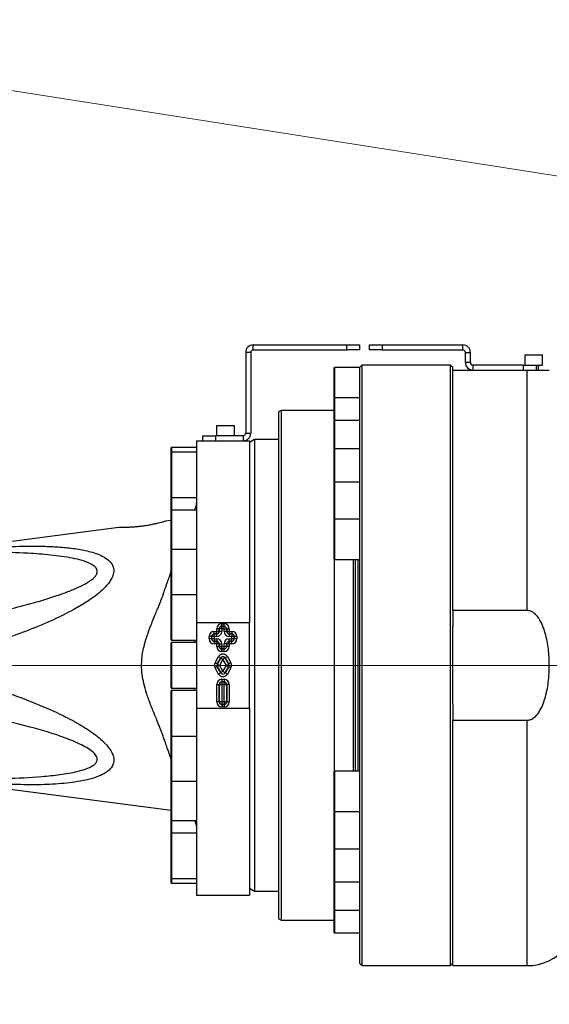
# Model space of a CAD drawing. Header units: millimetres. Extents: x -7 to 844, y 0 to 594.
# Tile 62 of 137: x 194 to 210, y 472 to 502. Entities that reach past the tile are written whole.
import ezdxf

# ---------------------------------------------------------------- set-up
doc = ezdxf.new("R2010")
doc.units = ezdxf.units.MM
doc.styles.add('SLDTEXTSTYLE2', font='HYSWLONGFANGSONG.TTF', dxfattribs={"bigfont": 'bigfont'})
doc.styles.add('SLDTEXTSTYLE3', font='HYSWLONGFANGSONG.TTF')
doc.styles.get("Standard").update_dxf_attribs({"font": 'HYSWLONGFANGSONG.TTF'})
doc.dimstyles.new('SLDDIMSTYLE0', dxfattribs={"dimtxt": 0.18, "dimasz": 4.884615, "dimexe": 0, "dimexo": 0.0625, "dimgap": 0, "dimtad": 0, "dimtih": 1, "dimtoh": 1, "dimdec": 0, "dimrnd": 1e-09, "dimzin": 0, "dimdsep": 46, "dimtxsty": 'Standard', "dimsah": 1, "dimcen": 0.09, "dimadec": 0, "dimazin": 0, "dimtfac": 4.884615, "dimtdec": 0, "dimtofl": 0, "dimtmove": 0, "dimatfit": 3, "dimfxl": 1, "dimfrac": 2, "dimtolj": 1, "dimtzin": 0, "dimarcsym": 0})
doc.dimstyles.new('SLDDIMSTYLE15', dxfattribs={"dimtxt": 9.875366, "dimasz": 4.884615, "dimexe": 0, "dimexo": 0.0625, "dimgap": 2.468842, "dimtad": 0, "dimtih": 1, "dimtoh": 1, "dimlfac": 5, "dimrnd": 1e-09, "dimzin": 12, "dimdsep": 46, "dimtxsty": 'SLDTEXTSTYLE3', "dimblk1": 'NONE', "dimblk2": 'NONE', "dimsah": 1, "dimcen": 0, "dimadec": 0, "dimazin": 3, "dimtfac": 1, "dimtdec": 3, "dimtmove": 0, "dimatfit": 3, "dimldrblk": 'NONE', "dimfxl": 1, "dimfrac": 2, "dimtolj": 1, "dimtzin": 12, "dimarcsym": 0})
doc.dimstyles.new('SLDDIMSTYLE3', dxfattribs={"dimtxt": 9.875366, "dimasz": 4.884615, "dimexe": 0, "dimexo": 0.0625, "dimgap": 2.468842, "dimtad": 0, "dimtih": 1, "dimtoh": 1, "dimlfac": 13, "dimrnd": 1e-09, "dimzin": 12, "dimdsep": 46, "dimtxsty": 'SLDTEXTSTYLE3', "dimsah": 1, "dimcen": 0, "dimadec": 0, "dimazin": 3, "dimtfac": 1, "dimtdec": 3, "dimtofl": 0, "dimtmove": 0, "dimatfit": 3, "dimfxl": 1, "dimfrac": 2, "dimtolj": 1, "dimtzin": 12, "dimarcsym": 0})

# ---------------------------------------------------------------- blocks, each defined once
blk = doc.blocks.new('_D_16')
at = {"color": 7, "linetype": 'Continuous', "lineweight": 18}
for p, q in [((91.435, 515.627), (68.24, 515.627)), ((102.516, 513.898), (91.435, 515.627)), ((305.747, 482.174), (102.516, 513.898))]:
    blk.add_line(p, q, dxfattribs=at)
blk.add_solid([(102.516, 513.898), (97.805, 515.393), (97.573, 513.908)], dxfattribs=at)
at = {"color": 7, "linetype": 'Continuous', "lineweight": 18, "insert": (68.24, 527.564), "char_height": 9.2604, "attachment_point": 1, "style": 'SLDTEXTSTYLE3'}
blk.add_mtext('R2674', dxfattribs=at)
blk = doc.blocks.new('SW_CENTERMARKSYMBOL_3')
at = {"color": 0, "linetype": 'Continuous', "lineweight": 18}
blk.add_line((-0.385, 0), (-218.691, 0), dxfattribs=at)
blk = doc.blocks.new('_D_55')
at = {"color": 7, "linetype": 'Continuous', "lineweight": 18}
blk.add_line((512.91, 531.632), (472.011, 531.632), dxfattribs=at)
at = {"color": 7, "linetype": 'Continuous', "lineweight": 18, "attachment_point": 1}
for s, insert, char_height, style in [('通', (502.68, 543.569), 9.26, 'SLDTEXTSTYLE2'), ('%%c', (482.421, 543.569), 9.2604, 'SLDTEXTSTYLE3'), ('8-', (472.011, 543.569), 9.2604, 'SLDTEXTSTYLE3'), ('22', (494.037, 543.569), 9.2604, 'SLDTEXTSTYLE3')]:
    blk.add_mtext(s, dxfattribs=dict(at, insert=insert, char_height=char_height, style=style))
blk = doc.blocks.new('_None')

msp = doc.modelspace()

# ---------------------------------------------------------------- linework, layer by layer
at = {"color": 7, "linetype": 'Continuous', "lineweight": 25}
for p, q in [((201.100734, 491.668749), (200.946888, 491.668749)), ((200.946888, 491.668749), (200.946888, 489.20721)), ((201.100734, 491.668749), (201.100734, 489.20721)), ((201.177657, 491.745672), (201.177657, 491.899518)), ((201.177657, 491.899518), (204.023811, 491.899518)), ((201.177657, 491.745672), (204.023811, 491.745672)), ((204.023811, 491.745672), (204.023811, 491.899518)), ((204.023811, 491.899518), (204.408426, 491.899518)), ((204.408426, 491.745672), (204.023811, 491.745672)), ((204.408426, 491.899518), (204.408426, 491.745672)), ((204.716119, 491.745672), (204.716119, 491.899518)), ((204.716119, 491.899518), (205.100734, 491.899518)), ((205.100734, 491.745672), (204.716119, 491.745672)), ((205.100734, 491.899518), (205.100734, 491.745672)), ((205.100734, 491.899518), (207.562273, 491.899518)), ((205.100734, 491.745672), (207.562273, 491.745672)), ((207.562273, 491.745672), (207.562273, 491.899518)), ((207.639196, 491.668749), (207.793042, 491.668749)), ((207.639196, 491.361057), (207.639196, 491.668749)), ((207.793042, 491.361057), (207.793042, 491.668749)), ((207.793042, 491.361057), (207.639196, 491.361057)), ((209.446888, 491.584134), (209.446888, 491.284134)), ((209.45458, 491.591826), (209.977657, 491.591826)), ((209.985349, 491.284134), (209.985349, 491.584134)), ((203.639196, 490.277266), (203.639196, 491.199518)), ((204.408426, 491.20721), (203.646888, 491.20721)), ((204.485349, 491.284134), (204.408426, 491.20721)), ((204.408426, 491.20721), (204.408426, 473.053364)), ((207.177657, 491.284134), (204.485349, 491.284134)), ((204.485349, 491.284134), (204.485349, 472.976441)), ((207.25458, 491.20721), (207.177657, 491.284134)), ((207.177657, 491.284134), (207.177657, 472.976441)), ((207.25458, 491.130287), (207.25458, 491.20721)), ((207.25458, 491.130287), (209.523811, 491.130287)), ((207.25458, 483.801484), (207.25458, 491.130287)), ((207.869965, 491.284134), (207.869965, 491.130287)), ((209.408426, 491.284134), (207.869965, 491.284134)), ((209.408426, 491.130287), (209.408426, 491.284134)), ((209.408426, 491.284134), (209.78709, 491.284134)), ((209.523811, 483.801484), (209.523811, 491.130287)), ((209.78709, 491.284134), (209.985349, 491.284134)), ((209.793042, 491.284134), (209.793042, 491.130287)), ((209.869965, 491.130287), (209.869965, 491.268749)), ((203.639196, 489.576026), (203.639196, 490.277266)), ((204.408426, 490.284958), (203.646888, 490.284958)), ((202.022479, 489.898749), (201.946888, 489.855107)), ((201.946888, 489.855107), (201.946888, 474.405468)), ((203.639196, 489.898749), (202.022479, 489.898749)), ((202.022479, 489.898749), (202.022479, 474.361826)), ((203.639196, 489.576026), (203.639196, 489.583508)), ((203.639196, 488.721191), (203.639196, 489.576026)), ((204.408426, 489.5912), (203.646888, 489.5912)), ((200.062273, 489.430287), (200.062273, 489.130287)), ((200.069965, 489.43798), (200.593042, 489.43798)), ((200.600734, 489.130287), (200.600734, 489.430287)), ((199.446888, 488.976441), (199.446888, 483.437165)), ((199.446888, 488.976441), (201.062273, 488.976441)), ((199.639196, 488.976441), (199.639196, 489.130287)), ((199.639196, 489.130287), (200.023811, 489.130287)), ((200.023811, 489.130287), (200.023811, 488.976441)), ((200.869965, 489.130287), (200.023811, 489.130287)), ((200.869965, 489.130287), (200.869965, 488.976441)), ((200.946888, 489.20721), (201.100734, 489.20721)), ((201.216119, 489.014903), (201.062273, 488.92608)), ((201.062273, 488.976441), (201.062273, 483.437165)), ((201.946888, 489.014903), (201.216119, 489.014903)), ((201.216119, 489.014903), (201.216119, 475.245672)), ((198.677657, 488.619445), (198.677657, 488.761627)), ((199.446888, 488.769319), (198.685349, 488.769319)), ((199.446888, 488.627137), (198.685349, 488.627137)), ((203.639196, 488.691448), (203.639196, 488.721191)), ((203.639196, 487.711547), (203.639196, 488.691448)), ((204.408426, 488.728883), (203.646888, 488.728883)), ((198.677657, 487.250214), (198.677657, 488.619445)), ((203.639196, 487.645313), (203.639196, 487.711547)), ((203.639196, 486.579438), (203.639196, 487.645313)), ((204.408426, 487.71924), (203.646888, 487.71924)), ((198.677657, 486.855422), (198.677657, 487.250671)), ((198.685349, 487.242521), (199.446888, 487.242521)), ((198.677657, 485.649789), (198.677657, 486.855422)), ((199.446888, 486.863115), (198.685349, 486.863115)), ((198.677657, 486.547224), (198.498136, 486.523589)), ((203.639196, 486.463379), (203.639196, 486.579438)), ((204.408426, 486.58713), (203.646888, 486.58713)), ((197.082698, 486.337243), (193.672566, 485.888291)), ((203.639196, 485.364053), (203.639196, 486.463379)), ((198.677657, 484.280558), (198.677657, 485.649789)), ((199.446888, 485.657481), (198.685349, 485.657481)), ((203.639196, 485.364053), (203.639196, 478.896522)), ((203.646888, 485.356361), (204.408426, 485.356361)), ((204.216119, 485.356361), (204.216119, 478.904214)), ((204.282736, 485.356361), (204.282736, 478.904214)), ((198.677657, 484.275171), (198.677657, 484.275739)), ((198.677657, 482.906508), (198.677657, 484.275171)), ((199.446888, 484.283431), (198.685349, 484.283431)), ((209.523811, 483.801484), (207.25458, 483.801484)), ((207.25458, 483.801484), (207.25458, 483.309496)), ((199.446888, 483.437165), (201.062273, 483.437165)), ((199.446888, 483.437165), (199.446888, 480.82341)), ((200.140515, 483.244364), (200.063603, 483.244364)), ((200.063603, 483.167418), (200.063603, 483.244364)), ((200.140515, 483.244364), (200.140515, 483.167418)), ((200.141904, 483.242975), (200.140515, 483.244364)), ((200.141904, 483.166028), (200.141904, 483.242975)), ((200.218816, 483.242975), (200.141904, 483.242975)), ((200.217426, 483.321276), (200.217426, 483.398187)), ((200.217426, 483.398187), (200.291734, 483.398187)), ((200.291734, 483.321276), (200.217426, 483.321276)), ((200.217426, 483.321276), (200.218816, 483.319886)), ((200.218816, 483.319886), (200.290345, 483.319886)), ((200.218816, 483.242975), (200.218816, 483.319886)), ((200.218816, 483.242975), (200.218816, 483.166028)), ((200.290345, 483.242975), (200.218816, 483.242975)), ((200.290345, 483.319886), (200.291734, 483.321276)), ((200.290345, 483.242975), (200.290345, 483.319886)), ((200.290345, 483.166028), (200.290345, 483.242975)), ((200.290345, 483.242975), (200.367256, 483.242975)), ((200.291734, 483.321276), (200.291734, 483.398187)), ((200.368646, 483.244364), (200.367256, 483.242975)), ((200.367256, 483.242975), (200.367256, 483.166028)), ((200.368646, 483.244364), (200.445557, 483.244364)), ((200.368646, 483.167418), (200.368646, 483.244364)), ((200.445557, 483.244364), (200.445557, 483.167418)), ((201.062273, 480.82341), (201.062273, 483.437165)), ((207.25458, 480.951079), (207.25458, 483.309496)), ((199.832834, 482.939287), (199.832834, 483.013595)), ((199.909746, 483.013595), (199.832834, 483.013595)), ((199.909746, 482.939287), (199.832834, 482.939287)), ((199.909746, 483.013595), (199.909746, 482.939287)), ((199.911135, 483.012206), (199.909746, 483.013595)), ((199.909746, 482.939287), (199.911135, 482.940677)), ((199.911135, 482.940677), (199.911135, 483.012206)), ((199.988047, 483.012206), (199.911135, 483.012206)), ((199.988047, 482.940677), (199.911135, 482.940677)), ((199.986657, 483.167418), (200.063603, 483.167418)), ((199.986657, 483.090507), (199.986657, 483.167418)), ((200.063603, 483.090507), (199.986657, 483.090507)), ((199.986657, 483.090507), (199.988047, 483.089117)), ((199.988047, 483.089117), (200.064993, 483.089117)), ((199.988047, 483.012206), (199.988047, 483.089117)), ((199.988047, 483.012206), (199.988047, 482.940677)), ((200.064993, 483.012206), (199.988047, 483.012206)), ((199.988047, 482.940677), (199.988047, 482.863765)), ((199.988047, 482.940677), (200.064993, 482.940677)), ((200.140515, 483.167418), (200.063603, 483.167418)), ((200.063603, 483.090507), (200.063603, 483.167418)), ((200.064993, 483.089117), (200.063603, 483.090507)), ((200.064993, 483.012206), (200.064993, 483.089117)), ((200.064993, 482.940677), (200.064993, 482.863765)), ((200.140515, 483.167418), (200.141904, 483.166028)), ((200.218816, 483.166028), (200.141904, 483.166028)), ((200.367256, 483.166028), (200.290345, 483.166028)), ((200.367256, 483.166028), (200.368646, 483.167418)), ((200.445557, 483.167418), (200.368646, 483.167418)), ((200.445557, 483.090507), (200.444167, 483.089117)), ((200.444167, 483.089117), (200.521114, 483.089117)), ((200.444167, 483.089117), (200.444167, 483.012206)), ((200.521114, 483.012206), (200.444167, 483.012206)), ((200.444167, 482.863765), (200.444167, 482.940677)), ((200.444167, 482.940677), (200.521114, 482.940677)), ((200.445557, 483.167418), (200.522503, 483.167418)), ((200.445557, 483.167418), (200.445557, 483.090507)), ((200.522503, 483.090507), (200.445557, 483.090507)), ((200.521114, 483.089117), (200.522503, 483.090507)), ((200.521114, 483.089117), (200.521114, 483.012206)), ((200.598025, 483.012206), (200.521114, 483.012206)), ((200.521114, 482.940677), (200.521114, 483.012206)), ((200.521114, 482.863765), (200.521114, 482.940677)), ((200.598025, 482.940677), (200.521114, 482.940677)), ((200.522503, 483.167418), (200.522503, 483.090507)), ((200.599415, 483.013595), (200.598025, 483.012206)), ((200.598025, 483.012206), (200.598025, 482.940677)), ((200.598025, 482.940677), (200.599415, 482.939287)), ((200.676326, 483.013595), (200.599415, 483.013595)), ((200.599415, 482.939287), (200.599415, 483.013595)), ((200.676326, 482.939287), (200.599415, 482.939287)), ((200.676326, 483.013595), (200.676326, 482.939287)), ((198.677657, 482.787272), (198.677657, 482.814903)), ((198.677657, 481.445672), (198.677657, 482.787272)), ((198.685349, 482.898816), (199.446888, 482.898816)), ((199.446888, 482.822595), (198.685349, 482.822595)), ((199.446888, 482.83341), (199.409205, 482.83341)), ((199.988047, 482.863765), (199.986657, 482.862376)), ((199.986657, 482.862376), (200.063603, 482.862376)), ((199.986657, 482.862376), (199.986657, 482.785465)), ((200.063603, 482.785465), (199.986657, 482.785465)), ((200.064993, 482.863765), (199.988047, 482.863765)), ((200.063603, 482.862376), (200.064993, 482.863765)), ((200.063603, 482.862376), (200.063603, 482.785465)), ((200.063603, 482.708518), (200.063603, 482.785465)), ((200.140515, 482.785465), (200.063603, 482.785465)), ((200.063603, 482.708518), (200.140515, 482.708518)), ((200.141904, 482.786854), (200.140515, 482.785465)), ((200.140515, 482.785465), (200.140515, 482.708518)), ((200.140515, 482.708518), (200.141904, 482.709908)), ((200.141904, 482.709908), (200.141904, 482.786854)), ((200.141904, 482.786854), (200.218816, 482.786854)), ((200.218816, 482.709908), (200.141904, 482.709908)), ((200.218816, 482.632996), (200.217426, 482.631607)), ((200.217426, 482.554695), (200.217426, 482.631607)), ((200.217426, 482.631607), (200.291734, 482.631607)), ((200.218816, 482.786854), (200.218816, 482.709908)), ((200.218816, 482.632996), (200.218816, 482.709908)), ((200.218816, 482.709908), (200.290345, 482.709908)), ((200.290345, 482.632996), (200.218816, 482.632996)), ((200.290345, 482.709908), (200.290345, 482.786854)), ((200.367256, 482.786854), (200.290345, 482.786854)), ((200.367256, 482.709908), (200.290345, 482.709908)), ((200.290345, 482.632996), (200.290345, 482.709908)), ((200.291734, 482.631607), (200.290345, 482.632996)), ((200.291734, 482.554695), (200.291734, 482.631607)), ((200.368646, 482.785465), (200.367256, 482.786854)), ((200.367256, 482.786854), (200.367256, 482.709908)), ((200.367256, 482.709908), (200.368646, 482.708518)), ((200.368646, 482.708518), (200.368646, 482.785465)), ((200.445557, 482.785465), (200.368646, 482.785465)), ((200.445557, 482.708518), (200.368646, 482.708518)), ((200.444167, 482.863765), (200.445557, 482.862376)), ((200.521114, 482.863765), (200.444167, 482.863765)), ((200.445557, 482.785465), (200.445557, 482.862376)), ((200.445557, 482.862376), (200.522503, 482.862376)), ((200.445557, 482.785465), (200.445557, 482.708518)), ((200.522503, 482.785465), (200.445557, 482.785465)), ((200.522503, 482.862376), (200.521114, 482.863765)), ((200.522503, 482.785465), (200.522503, 482.862376)), ((200.011847, 482.207199), (200.121366, 482.396891)), ((200.187973, 482.358436), (200.078454, 482.168743)), ((200.080058, 482.168743), (200.187973, 482.355657)), ((200.121366, 482.396891), (200.187973, 482.358436)), ((200.187973, 482.355657), (200.187973, 482.358436)), ((200.187973, 482.355657), (200.25458, 482.317201)), ((200.291734, 482.554695), (200.217426, 482.554695)), ((200.321187, 482.355657), (200.25458, 482.317201)), ((200.387795, 482.396891), (200.321187, 482.358436)), ((200.430706, 482.168743), (200.321187, 482.358436)), ((200.321187, 482.358436), (200.321187, 482.355657)), ((200.321187, 482.355657), (200.429102, 482.168743)), ((200.387795, 482.396891), (200.497314, 482.207199)), ((200.078454, 482.168743), (200.011847, 482.207199)), ((200.078454, 482.091832), (200.011847, 482.053376)), ((200.121366, 481.863683), (200.011847, 482.053376)), ((200.078454, 482.168743), (200.080058, 482.168743)), ((200.078454, 482.091832), (200.187973, 481.902139)), ((200.080058, 482.091832), (200.078454, 482.091832)), ((200.146666, 482.130287), (200.080058, 482.168743)), ((200.146666, 482.130287), (200.080058, 482.091832)), ((200.187973, 481.904918), (200.080058, 482.091832)), ((200.25458, 482.317201), (200.146666, 482.130287)), ((200.146666, 482.130287), (200.25458, 481.943374)), ((200.362495, 482.130287), (200.25458, 482.317201)), ((200.25458, 481.943374), (200.362495, 482.130287)), ((200.321187, 481.902139), (200.430706, 482.091832)), ((200.429102, 482.091832), (200.321187, 481.904918)), ((200.429102, 482.168743), (200.362495, 482.130287)), ((200.362495, 482.130287), (200.429102, 482.091832)), ((200.497314, 482.053376), (200.387795, 481.863683)), ((200.429102, 482.168743), (200.430706, 482.168743)), ((200.430706, 482.091832), (200.429102, 482.091832)), ((200.497314, 482.207199), (200.430706, 482.168743)), ((200.497314, 482.053376), (200.430706, 482.091832)), ((200.187973, 481.902139), (200.121366, 481.863683)), ((200.25458, 481.943374), (200.187973, 481.904918)), ((200.187973, 481.902139), (200.187973, 481.904918)), ((200.321187, 481.904918), (200.25458, 481.943374)), ((200.321187, 481.904918), (200.321187, 481.902139)), ((200.321187, 481.902139), (200.387795, 481.863683)), ((198.685349, 481.43798), (199.446888, 481.43798)), ((199.446888, 481.427164), (199.409207, 481.427164)), ((200.063603, 481.01621), (200.063603, 481.552057)), ((200.063603, 481.552057), (200.140515, 481.552057)), ((200.140515, 481.552057), (200.140515, 481.01621)), ((200.141904, 481.550667), (200.140515, 481.552057)), ((200.141904, 481.0176), (200.141904, 481.550667)), ((200.141904, 481.550667), (200.218816, 481.550667)), ((200.217426, 481.705879), (200.291734, 481.705879)), ((200.217426, 481.705879), (200.217426, 481.628968)), ((200.291734, 481.628968), (200.217426, 481.628968)), ((200.217426, 481.628968), (200.218816, 481.627579)), ((200.218816, 481.627579), (200.290345, 481.627579)), ((200.218816, 481.627579), (200.218816, 481.550667)), ((200.290345, 481.550667), (200.218816, 481.550667)), ((200.218816, 481.550667), (200.218816, 481.0176)), ((200.290345, 481.627579), (200.291734, 481.628968)), ((200.290345, 481.627579), (200.290345, 481.550667)), ((200.290345, 481.0176), (200.290345, 481.550667)), ((200.290345, 481.550667), (200.367256, 481.550667)), ((200.291734, 481.705879), (200.291734, 481.628968)), ((200.368646, 481.552057), (200.367256, 481.550667)), ((200.367256, 481.550667), (200.367256, 481.0176)), ((200.445557, 481.552057), (200.368646, 481.552057)), ((200.368646, 481.01621), (200.368646, 481.552057)), ((200.445557, 481.552057), (200.445557, 481.01621)), ((198.677657, 481.260342), (198.677657, 481.354067)), ((198.677657, 479.984836), (198.677657, 481.260342)), ((199.446888, 481.361759), (198.685349, 481.361759)), ((199.446888, 480.82341), (201.062273, 480.82341)), ((199.446888, 480.82341), (199.446888, 475.130287)), ((200.140515, 481.01621), (200.063603, 481.01621)), ((200.140515, 481.01621), (200.141904, 481.0176)), ((200.218816, 481.0176), (200.141904, 481.0176)), ((200.218816, 480.940689), (200.217426, 480.939299)), ((200.217426, 480.939299), (200.291734, 480.939299)), ((200.217426, 480.939299), (200.217426, 480.862388)), ((200.291734, 480.862388), (200.217426, 480.862388)), ((200.218816, 481.0176), (200.218816, 480.940689)), ((200.218816, 481.0176), (200.290345, 481.0176)), ((200.290345, 480.940689), (200.218816, 480.940689)), ((200.367256, 481.0176), (200.290345, 481.0176)), ((200.290345, 481.0176), (200.290345, 480.940689)), ((200.291734, 480.939299), (200.290345, 480.940689)), ((200.291734, 480.939299), (200.291734, 480.862388)), ((200.367256, 481.0176), (200.368646, 481.01621)), ((200.368646, 481.01621), (200.445557, 481.01621)), ((201.062273, 480.82341), (201.062273, 475.130287)), ((207.25458, 480.951079), (207.25458, 480.45909)), ((207.25458, 480.45909), (209.523811, 480.45909)), ((207.25458, 472.976441), (207.25458, 480.45909)), ((198.677657, 479.785094), (198.677657, 479.980017)), ((198.685349, 479.977144), (199.446888, 479.977144)), ((198.677657, 478.610786), (198.677657, 479.785094)), ((203.639196, 478.288829), (203.639196, 478.896522)), ((204.408426, 478.904214), (203.646888, 478.904214)), ((192.266321, 478.55742), (198.677657, 477.713351)), ((198.677657, 478.449171), (198.677657, 478.610786)), ((198.677657, 477.405153), (198.677657, 478.449171)), ((198.685349, 478.603094), (199.446888, 478.603094)), ((203.639196, 477.681137), (203.639196, 478.288829)), ((203.639196, 477.061656), (203.639196, 477.681137)), ((203.646888, 477.673445), (204.408426, 477.673445)), ((198.677657, 477.010361), (198.677657, 477.405153)), ((198.685349, 477.39746), (199.446888, 477.39746)), ((198.677657, 475.745159), (198.677657, 477.010361)), ((199.446888, 477.018053), (198.685349, 477.018053)), ((203.639196, 476.549028), (203.639196, 477.061656)), ((203.639196, 475.959289), (203.639196, 476.549028)), ((203.646888, 476.541335), (204.408426, 476.541335)), ((198.677657, 475.64113), (198.677657, 475.745159)), ((203.639196, 475.539384), (203.639196, 475.959289)), ((198.677657, 475.498948), (198.677657, 475.64113)), ((198.685349, 475.633438), (199.446888, 475.633438)), ((198.685349, 475.491256), (199.446888, 475.491256)), ((203.639196, 475.008872), (203.639196, 475.539384)), ((203.646888, 475.531692), (204.408426, 475.531692)), ((199.446888, 475.130287), (201.062273, 475.130287)), ((201.062273, 475.334495), (201.216119, 475.245672)), ((201.216119, 475.245672), (201.946888, 475.245672)), ((203.639196, 474.677067), (203.639196, 475.008872)), ((203.639196, 474.233809), (203.639196, 474.677067)), ((203.646888, 474.669374), (204.408426, 474.669374)), ((201.946888, 474.405468), (202.022479, 474.361826)), ((202.022479, 474.361826), (203.639196, 474.361826)), ((203.639196, 473.983309), (203.639196, 474.233809)), ((203.646888, 473.975617), (204.408426, 473.975617)), ((204.408426, 473.053364), (204.485349, 472.976441)), ((207.177657, 472.976441), (207.25458, 473.053364)), ((204.485349, 472.976441), (207.177657, 472.976441)), ((207.25458, 472.976441), (209.523811, 472.976441))]:
    msp.add_line(p, q, dxfattribs=at)
at = {"color": 8, "linetype": 'Continuous', "lineweight": 25}
for p, q in [((209.985349, 491.584134), (209.446888, 491.584134)), ((203.646888, 491.20721), (203.646888, 490.284958)), ((209.793042, 491.268749), (209.869965, 491.268749)), ((203.646888, 490.284958), (203.646888, 489.5912)), ((203.646888, 489.5912), (203.646888, 488.728883)), ((200.600734, 489.430287), (200.062273, 489.430287)), ((198.685349, 488.769319), (198.685349, 488.627137)), ((198.685349, 488.627137), (198.685349, 487.242521)), ((203.646888, 488.728883), (203.646888, 488.698764)), ((203.646888, 488.698764), (203.646888, 487.71924)), ((203.646888, 487.71924), (203.646888, 487.652167)), ((203.646888, 487.652167), (203.646888, 486.58713)), ((198.685349, 487.242521), (198.685349, 486.863115)), ((198.685349, 486.863115), (198.685349, 485.657481)), ((203.646888, 486.58713), (203.646888, 486.469602)), ((203.646888, 486.469602), (203.646888, 485.356361)), ((198.685349, 485.657481), (198.685349, 484.283431)), ((204.369965, 478.904214), (204.369965, 485.356361)), ((198.685349, 484.283431), (198.685349, 482.898816)), ((198.685349, 482.822595), (198.685349, 482.794653)), ((198.685349, 482.794653), (198.685349, 481.43798)), ((198.685349, 481.361759), (198.685349, 481.266981)), ((198.685349, 481.266981), (198.685349, 479.977144)), ((209.523811, 472.976441), (209.523811, 480.45909)), ((198.685349, 479.977144), (198.685349, 479.790596)), ((198.685349, 479.790596), (198.685349, 478.603094)), ((203.646888, 478.904214), (203.646888, 478.288829)), ((198.685349, 478.603094), (198.685349, 478.453209)), ((198.685349, 478.453209), (198.685349, 477.39746)), ((203.646888, 478.288829), (203.646888, 477.673445)), ((203.646888, 477.673445), (203.646888, 477.060453)), ((198.685349, 477.39746), (198.685349, 477.018053)), ((198.685349, 477.018053), (198.685349, 475.738635)), ((203.646888, 477.060453), (203.646888, 476.541335)), ((203.646888, 476.541335), (203.646888, 475.956912)), ((198.685349, 475.738635), (198.685349, 475.633438)), ((203.646888, 475.956912), (203.646888, 475.531692)), ((198.685349, 475.633438), (198.685349, 475.495049)), ((198.685349, 475.495049), (198.685349, 475.491256)), ((203.646888, 475.531692), (203.646888, 475.00538)), ((203.646888, 475.00538), (203.646888, 474.669374)), ((203.646888, 474.669374), (203.646888, 474.229287)), ((203.646888, 474.229287), (203.646888, 473.975617))]:
    msp.add_line(p, q, dxfattribs=at)
at = {"color": 7, "linetype": 'Continuous', "lineweight": 25, "flags": 128}
for points in [[(198.677657, 484.280558), (198.677805, 484.279057), (198.678044, 484.278148)], [(198.678104, 479.982601), (198.677805, 479.981518), (198.677657, 479.980017)]]:
    msp.add_lwpolyline(points, dxfattribs=at)
at = {"color": 7, "linetype": 'Continuous', "lineweight": 25}
for centre, radius, start, end in [((201.177657, 491.668749), 0.230769, 90, 180), ((201.177657, 491.668749), 0.076923, 90, 180), ((207.562273, 491.668749), 0.230769, 0, 90), ((207.562273, 491.668749), 0.076923, 0, 90), ((207.869965, 491.361057), 0.230769, 180, 270), ((207.869965, 491.361057), 0.076923, 180, 270), ((209.45458, 491.584134), 0.007692, 90, 180), ((209.977657, 491.584134), 0.007692, 0, 90), ((203.646888, 491.199518), 0.007692, 90, 180), ((209.885349, 491.268749), 0.015385, 90, 180), ((203.646888, 490.277266), 0.007692, 90, 180), ((203.646888, 489.583508), 0.007692, 90, 180), ((200.069965, 489.430287), 0.007692, 90, 180), ((200.593042, 489.430287), 0.007692, 0, 90), ((200.869965, 489.20721), 0.076923, 270, 0), ((200.869965, 489.20721), 0.230769, 270, 0), ((198.685349, 488.761627), 0.007692, 90, 180), ((198.685349, 488.619445), 0.007692, 90, 180), ((203.646888, 488.721191), 0.007692, 90, 180), ((203.646888, 487.711547), 0.007692, 90, 180), ((198.685349, 487.250214), 0.007692, 180, 270), ((198.685349, 486.855422), 0.007692, 90, 180), ((203.646888, 486.579438), 0.007692, 90, 180), ((198.685349, 485.649789), 0.007692, 90, 180), ((203.646888, 485.364053), 0.007692, 180, 270), ((198.685349, 484.275739), 0.007692, 90, 180), ((200.218843, 483.242947), 0.076939, 90.020437, 179.979563), ((200.290317, 483.242947), 0.076939, 0.020437, 89.979563), ((199.988074, 483.012178), 0.076939, 90.020437, 179.979563), ((199.988074, 482.940704), 0.076939, 180.020437, 269.979563), ((200.063576, 483.167445), 0.076939, 270.020437, 359.979563), ((200.445584, 483.167445), 0.076939, 180.020437, 269.979563), ((200.521086, 483.012178), 0.076939, 0.020437, 89.979563), ((200.521086, 482.940704), 0.076939, 270.020437, 359.979563), ((198.685349, 482.906508), 0.007692, 180, 270), ((198.685349, 482.814903), 0.007692, 90, 180), ((200.063576, 482.785437), 0.076939, 0.020437, 89.979563), ((200.218843, 482.709935), 0.076939, 180.020437, 269.979563), ((200.290317, 482.709935), 0.076939, 270.020437, 359.979563), ((200.445584, 482.785437), 0.076939, 90.020437, 179.979563), ((200.25458, 482.317135), 0.076944, 30.042624, 149.957376), ((200.146694, 482.130287), 0.076936, 150.0107224, 209.9892776), ((200.362466, 482.130287), 0.076936, 330.0107224, 29.9892776), ((200.25458, 481.94344), 0.076944, 210.042624, 329.957376), ((198.685349, 481.445672), 0.007692, 180, 270), ((200.218843, 481.55064), 0.076939, 90.020437, 179.979563), ((200.290317, 481.55064), 0.076939, 0.020437, 89.979563), ((198.685349, 481.354067), 0.007692, 90, 180), ((200.218843, 481.017627), 0.076939, 180.020437, 269.979563), ((200.290317, 481.017627), 0.076939, 270.020437, 359.979563), ((198.685349, 479.984836), 0.007692, 180, 270), ((203.646888, 478.896522), 0.007692, 90, 180), ((198.685349, 478.610786), 0.007692, 180, 270), ((203.646888, 477.681137), 0.007692, 180, 270), ((198.685349, 477.405153), 0.007692, 180, 270), ((198.685349, 477.010361), 0.007692, 90, 180), ((203.646888, 476.549028), 0.007692, 180, 270), ((198.685349, 475.64113), 0.007692, 180, 270), ((198.685349, 475.498948), 0.007692, 180, 270), ((203.646888, 475.539384), 0.007692, 180, 270), ((203.646888, 474.677067), 0.007692, 180, 270), ((203.646888, 473.983309), 0.007692, 180, 270), ((209.523811, 474.514903), 1.538462, 270, 320.7035198)]:
    msp.add_arc(centre, radius, start, end, dxfattribs=at)
for centre, major_axis, ratio, start_param, end_param in [((200.217473, 483.244318), (0.108819, -0.108819), 0.99969546, 2.356346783, 3.926838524), ((200.217473, 483.244318), (0.054443, -0.054443), 0.999087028, 2.356346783, 3.926838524), ((200.291687, 483.244318), (-0.108819, -0.108819), 0.99969546, 2.356346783, 3.926838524), ((200.291687, 483.244318), (0.054443, 0.054443), 0.999087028, 5.497939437, 7.068431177), ((199.986704, 483.013548), (0.108819, -0.108819), 0.99969546, 2.356346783, 3.926838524), ((199.986704, 482.939334), (0.108819, 0.108819), 0.99969546, 2.356346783, 3.926838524), ((199.986704, 483.013548), (0.054443, -0.054443), 0.999087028, 2.356346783, 3.926838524), ((199.986704, 482.939334), (0.054443, 0.054443), 0.999087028, 2.356346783, 3.926838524), ((200.064946, 483.166075), (0.054443, -0.054443), 0.999087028, 5.497939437, 7.068431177), ((200.064946, 483.166075), (-0.108819, 0.108819), 0.99969546, 2.356346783, 3.926838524), ((200.064946, 482.786807), (-0.108819, -0.108819), 0.99969546, 2.356346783, 3.926838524), ((200.444214, 483.166075), (0.108819, 0.108819), 0.99969546, 2.356346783, 3.926838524), ((200.444214, 482.786807), (0.108819, -0.108819), 0.99969546, 2.356346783, 3.926838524), ((200.444214, 483.166075), (0.054443, 0.054443), 0.999087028, 2.356346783, 3.926838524), ((200.522457, 483.013548), (-0.108819, -0.108819), 0.99969546, 2.356346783, 3.926838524), ((200.522457, 483.013548), (0.054443, 0.054443), 0.999087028, 5.497939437, 7.068431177), ((200.522457, 482.939334), (-0.108819, 0.108819), 0.99969546, 2.356346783, 3.926838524), ((200.522457, 482.939334), (-0.054443, 0.054443), 0.999087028, 2.356346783, 3.926838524), ((200.217473, 482.708565), (0.108819, 0.108819), 0.99969546, 2.356346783, 3.926838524), ((200.064946, 482.786807), (0.054443, 0.054443), 0.999087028, 5.497939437, 7.068431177), ((200.217473, 482.708565), (0.054443, 0.054443), 0.999087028, 2.356346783, 3.926838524), ((200.291687, 482.708565), (-0.108819, 0.108819), 0.99969546, 2.356346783, 3.926838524), ((200.291687, 482.708565), (-0.054443, 0.054443), 0.999087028, 2.356346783, 3.926838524), ((200.444214, 482.786807), (-0.054443, 0.054443), 0.999087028, 5.497939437, 7.068431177), ((200.25458, 482.319886), (0, -0.15394), 0.999391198, 2.094658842, 4.188526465), ((200.25458, 482.319886), (0, 0.077064), 0.998176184, 5.236251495, 7.330119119), ((200.145115, 482.130287), (0.153877, 0), 0.999796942, 2.618081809, 3.665103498), ((200.145115, 482.130287), (0.07697, 0), 0.999391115, 2.618081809, 3.665103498), ((200.364045, 482.130287), (0.07697, 0), 0.999391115, 5.759674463, 6.806696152), ((200.364045, 482.130287), (-0.153877, 0), 0.999796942, 2.618081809, 3.665103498), ((200.25458, 481.940689), (0, 0.15394), 0.999391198, 2.094658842, 4.188526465), ((200.25458, 481.940689), (0, 0.077064), 0.998176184, 2.094658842, 4.188526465), ((200.217473, 481.55201), (0.108819, -0.108819), 0.99969546, 2.356346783, 3.926838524), ((200.217473, 481.55201), (0.054443, -0.054443), 0.999087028, 2.356346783, 3.926838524), ((200.291687, 481.55201), (-0.108819, -0.108819), 0.99969546, 2.356346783, 3.926838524), ((200.291687, 481.55201), (0.054443, 0.054443), 0.999087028, 5.497939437, 7.068431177), ((200.217473, 481.016257), (0.108819, 0.108819), 0.99969546, 2.356346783, 3.926838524), ((200.217473, 481.016257), (0.054443, 0.054443), 0.999087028, 2.356346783, 3.926838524), ((200.291687, 481.016257), (-0.108819, 0.108819), 0.99969546, 2.356346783, 3.926838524), ((200.291687, 481.016257), (0.054443, -0.054443), 0.999087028, 5.497939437, 7.068431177)]:
    msp.add_ellipse(centre, major_axis=major_axis, ratio=ratio, start_param=start_param, end_param=end_param, dxfattribs=at)
for points, knots in [([(209.523811, 491.130287), (209.527686, 491.130287), (209.564394, 491.130287), (209.644191, 491.130287), (209.770531, 491.130287), (209.889553, 491.130287), (209.989053, 491.130287), (210.094602, 491.130287), (210.176937, 491.130287), (210.188533, 491.130287), (210.194398, 491.130287)], [0, 0, 0, 0, 0.006040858, 0.057229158, 0.124750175, 0.23590712, 0.348974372, 0.464596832, 0.729249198, 1, 1, 1, 1]), ([(199.446888, 487.100742), (199.441275, 487.041731), (199.431795, 486.942058), (199.3911, 486.885988), (199.374499, 486.863115)], [0, 0, 0, 0, 0.592057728, 1, 1, 1, 1]), ([(198.498142, 486.52354), (198.495709, 486.52282), (198.490797, 486.521367), (198.449063, 486.509257), (198.383956, 486.49114), (198.29596, 486.468137), (198.189523, 486.442644), (198.068184, 486.416735), (197.936178, 486.392445), (197.798006, 486.371441), (197.659126, 486.354964), (197.52457, 486.343484), (197.400165, 486.33683), (197.290674, 486.334143), (197.200846, 486.334145), (197.133155, 486.33548), (197.094251, 486.336752), (197.078044, 486.337377), (197.082628, 486.337209), (197.082703, 486.337206)], [0, 0, 0, 0, 0.061338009, 0.123803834, 0.186704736, 0.249400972, 0.311777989, 0.374207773, 0.436676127, 0.498846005, 0.56135975, 0.623517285, 0.686073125, 0.748499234, 0.810992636, 0.873717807, 0.936151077, 0.998961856, 1, 1, 1, 1]), ([(193.547812, 485.744543), (193.765074, 485.752757), (194.199546, 485.769182), (194.782926, 485.764496), (195.299959, 485.740088), (195.748502, 485.693946), (196.108081, 485.625348), (196.381825, 485.546421), (196.575811, 485.467739), (196.75175, 485.361261), (196.873895, 485.233942), (196.936045, 485.076496), (196.927926, 484.918069), (196.859234, 484.758591), (196.766636, 484.62303), (196.623421, 484.461946), (196.398433, 484.266009), (196.086559, 484.048235), (195.616763, 483.772928), (195.000916, 483.469928), (194.23796, 483.157745), (193.718785, 482.979916), (193.459253, 482.89102)], [0, 0, 0, 0, 0.080375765, 0.160731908, 0.219483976, 0.278268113, 0.336854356, 0.367250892, 0.39768739, 0.427908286, 0.461431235, 0.48283445, 0.512523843, 0.535261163, 0.556361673, 0.577504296, 0.616911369, 0.664715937, 0.712596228, 0.808196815, 0.904118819, 1, 1, 1, 1]), ([(192.957229, 483.668749), (193.212905, 483.72487), (193.724283, 483.837117), (194.484638, 484.031575), (195.101971, 484.220114), (195.57729, 484.390494), (195.856186, 484.509972), (196.067956, 484.618573), (196.220151, 484.712708), (196.340751, 484.811262), (196.415028, 484.913938), (196.431558, 484.988651), (196.417191, 485.064576), (196.360975, 485.14437), (196.206708, 485.243605), (195.970138, 485.330397), (195.555627, 485.422633), (195.003623, 485.499855), (194.196868, 485.559009), (193.611488, 485.575332), (193.258537, 485.585174)], [0, 0, 0, 0, 0.1050933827, 0.2101978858, 0.3151432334, 0.3647473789, 0.414295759, 0.4386438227, 0.4629525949, 0.4895723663, 0.5060636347, 0.5227225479, 0.5293333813, 0.5492543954, 0.5740676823, 0.6183526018, 0.6629044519, 0.7585996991, 0.8544489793, 1, 1, 1, 1]), ([(209.523811, 480.45909), (209.527686, 480.459141), (209.564394, 480.459624), (209.644187, 480.477843), (209.770552, 480.558563), (209.88988, 480.707488), (209.989827, 480.901986), (210.095051, 481.203109), (210.176699, 481.614325), (210.202976, 482.123583), (210.177877, 482.62617), (210.100497, 483.033924), (209.99595, 483.347958), (209.900549, 483.533436), (209.799207, 483.665704), (209.709621, 483.744409), (209.614568, 483.793398), (209.5515, 483.799017), (209.523811, 483.801484)], [0, 0, 0, 0, 0.003019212, 0.028603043, 0.062349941, 0.117906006, 0.174981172, 0.232216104, 0.365910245, 0.49990765, 0.628679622, 0.757214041, 0.82177644, 0.886089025, 0.918634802, 0.95101131, 0.978492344, 1, 1, 1, 1]), ([(199.409205, 482.83341), (199.4024, 482.839668), (199.389654, 482.851388), (199.374527, 482.883738), (199.367476, 482.898816)], [0, 0, 0, 0, 0.533941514, 1, 1, 1, 1]), ([(199.367584, 481.361759), (199.375879, 481.378934), (199.390987, 481.410212), (199.403545, 481.421896), (199.409207, 481.427164)], [0, 0, 0, 0, 0.549092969, 1, 1, 1, 1]), ([(193.459253, 481.369554), (193.66278, 481.299953), (194.069801, 481.160762), (194.665296, 480.927283), (195.244636, 480.672908), (195.725298, 480.426532), (196.084684, 480.210528), (196.332131, 480.041157), (196.538427, 479.877006), (196.728269, 479.69038), (196.85958, 479.508989), (196.931194, 479.323708), (196.934005, 479.170062), (196.874637, 479.035994), (196.78842, 478.936492), (196.656348, 478.836795), (196.449252, 478.735649), (196.161231, 478.64675), (195.723967, 478.562989), (195.155901, 478.503177), (194.453907, 478.48364), (193.736863, 478.501404), (193.252501, 478.53112), (193.010616, 478.54596)], [0, 0, 0, 0, 0.070535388, 0.141058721, 0.209375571, 0.277635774, 0.318046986, 0.347771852, 0.377532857, 0.407093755, 0.440308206, 0.459039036, 0.48723779, 0.507858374, 0.527833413, 0.547853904, 0.581019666, 0.623959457, 0.666974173, 0.749920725, 0.833169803, 0.916686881, 1, 1, 1, 1]), ([(192.508592, 478.668749), (192.883507, 478.670687), (193.633118, 478.674561), (194.559703, 478.724068), (195.28975, 478.795949), (195.734774, 478.87335), (196.074559, 478.963628), (196.268082, 479.049144), (196.382644, 479.141939), (196.429761, 479.224166), (196.428127, 479.308497), (196.379359, 479.404951), (196.268957, 479.51391), (196.098229, 479.627325), (195.792984, 479.782651), (195.361787, 479.958484), (194.802443, 480.135883), (194.002339, 480.355125), (193.383965, 480.495177), (192.957229, 480.591826)], [0, 0, 0, 0, 0.139457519, 0.278833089, 0.348757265, 0.418558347, 0.453993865, 0.48914452, 0.506729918, 0.52105324, 0.535487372, 0.547863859, 0.569631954, 0.597983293, 0.626466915, 0.697662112, 0.769189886, 0.840719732, 1, 1, 1, 1]), ([(199.380042, 477.39746), (199.383515, 477.393382), (199.409977, 477.362314), (199.44036, 477.274971), (199.445261, 477.188528), (199.446888, 477.159832)], [0, 0, 0, 0, 0.091680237, 0.698472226, 1, 1, 1, 1])]:
    msp.add_open_spline(points, degree=3, knots=knots, dxfattribs=at)
at = {"color": 8, "linetype": 'Continuous', "lineweight": 25}
for points, knots in [([(197.774823, 482.130287), (197.776957, 482.198882), (197.781364, 482.340505), (197.81342, 482.549237), (197.86136, 482.761836), (197.911066, 482.932339), (197.9561, 483.068944), (197.991371, 483.169643), (198.03108, 483.277496), (198.065103, 483.365998), (198.092273, 483.434879), (198.111764, 483.483736), (198.133551, 483.537829), (198.168487, 483.623718), (198.2017, 483.704681), (198.228505, 483.76972), (198.236372, 483.788791), (198.23892, 483.794976), (198.23985, 483.797236), (198.240172, 483.79802), (198.240297, 483.798324), (198.240349, 483.79845), (198.240371, 483.798504), (198.240381, 483.798527), (198.240385, 483.798538), (198.240387, 483.798542), (198.240388, 483.798544), (198.256217, 483.837097), (198.286201, 483.910561), (198.328118, 484.014913), (198.364873, 484.108603), (198.402597, 484.207354), (198.448452, 484.33732), (198.506981, 484.505479), (198.571421, 484.688414), (198.629239, 484.853779), (198.662678, 484.951382), (198.677657, 484.995103)], [0, 0, 0, 0, 0.063975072, 0.132085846, 0.196822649, 0.268022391, 0.298985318, 0.332669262, 0.369091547, 0.408268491, 0.423237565, 0.44008595, 0.458816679, 0.47943308, 0.529722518, 0.543939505, 0.548310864, 0.549961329, 0.550506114, 0.550710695, 0.550793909, 0.550829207, 0.550844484, 0.550851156, 0.550854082, 0.550855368, 0.550855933, 0.550856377, 0.591788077, 0.629144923, 0.662917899, 0.693100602, 0.736630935, 0.80509272, 0.880403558, 0.946426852, 1, 1, 1, 1]), ([(198.677657, 479.265181), (198.674219, 479.27533), (198.65764, 479.32427), (198.625328, 479.417435), (198.579965, 479.547622), (198.52689, 479.698516), (198.473374, 479.851374), (198.4247, 479.991471), (198.389705, 480.087164), (198.363325, 480.155779), (198.342202, 480.209874), (198.3193, 480.267615), (198.294639, 480.329049), (198.268199, 480.394205), (198.248901, 480.44145), (198.231178, 480.484495), (198.191613, 480.580413), (198.129024, 480.732997), (198.04994, 480.932275), (197.983654, 481.110848), (197.910883, 481.324991), (197.842413, 481.568732), (197.786454, 481.850741), (197.778668, 482.037882), (197.774823, 482.130287)], [0, 0, 0, 0, 0.012602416, 0.060771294, 0.112123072, 0.166648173, 0.234952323, 0.284293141, 0.321050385, 0.339332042, 0.358849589, 0.379601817, 0.401587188, 0.424803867, 0.449249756, 0.451849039, 0.470505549, 0.550879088, 0.61175199, 0.67608606, 0.732054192, 0.825512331, 0.913842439, 1, 1, 1, 1])]:
    msp.add_open_spline(points, degree=3, knots=knots, dxfattribs=at)

# ---------------------------------------------------------------- block references
at = {"color": 7, "linetype": 'Continuous', "lineweight": 18}
msp.add_blockref('SW_CENTERMARKSYMBOL_3', (304.139196, 482.130287), dxfattribs=at)

# ---------------------------------------------------------------- dimensions: what is measured, and where the dimension line sits
dim = msp.add_diameter_dim_2p(p1=(3.286, 2.923341), p2=(0, 0), text='8-<>通', dimstyle='SLDDIMSTYLE15', dxfattribs=at)
dim.commit()
dim.dimension.update_dxf_attribs({"geometry": '_D_55', "text_midpoint": (491.667114, 539.014431), "dimtype": 163})
dim = msp.add_radius_dim(center=(305.746836, 482.174349), mpoint=(102.515538, 513.897602), dimstyle='SLDDIMSTYLE3', dxfattribs=at)
dim.commit()
dim.dimension.update_dxf_attribs({"geometry": '_D_16', "text_midpoint": (79.04386, 521.740773), "dimtype": 164})

# ---------------------------------------------------------------- leaders
msp.add_leader([(183.865985, 482.077479), (211.610727, 430.416568)], dimstyle='SLDDIMSTYLE0', dxfattribs=at)

doc.saveas('drawing.dxf')
